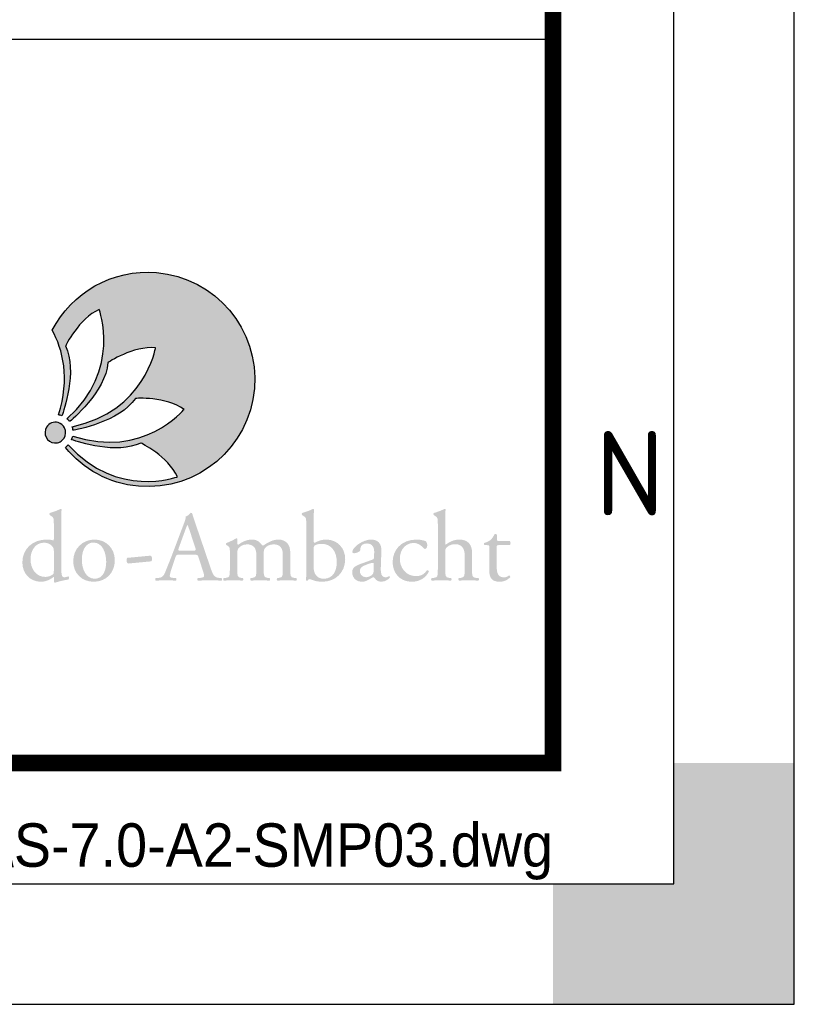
# Paper-space layout 'A1' of a CAD drawing. Header units: metres. Extents: x 0 to 841, y 0 to 594.
# Tile 10 of 14: x 809 to 841, y 0 to 41. Entities that reach past the tile are written whole.
import ezdxf
from ezdxf.enums import TextEntityAlignment as Align

# ---------------------------------------------------------------- set-up
doc = ezdxf.new("R2010")
doc.units = ezdxf.units.M
doc.layers.add('22BMALSTBC_VOLGER-ZW', color=7, linetype='Continuous')
for name, color, linetype, lineweight in [('X-XX-AL-TEKENBLAD-S @ 1', 7, 'Continuous', 25), ('X-XX-AL-TEKENBLAD_KADER-G', 7, 'Continuous', 25), ('X-XX-AL-TEKENBLAD_KADER_AFSNIJMARKERING-G', 7, 'Continuous', 25), ('X-XX-AL-TEKENBLAD_KADER_ROOSTERVERDELING-G', 7, 'Continuous', 25), ('X-XX-AL-TEKENBLAD_KADER_ROOSTERVERDELING-T35', 7, 'Continuous', 35)]:
    doc.layers.add(name, color=color, linetype=linetype, lineweight=lineweight)
doc.styles.add('ambacht', font='isocp.shx')
doc.styles.add('ISO', font='iso', dxfattribs={"height": 2.5})
doc.styles.add('NLCS-ISO', font='NLCS-ISO.ttf')
doc.styles.add('StagCAD', font='StagCAD.shx', dxfattribs={"width": 0.96})

# ---------------------------------------------------------------- blocks, each defined once
blk = doc.blocks.new('VOLGER-ZW')
h = blk.add_hatch(color=8)
edge = h.paths.add_edge_path()
edge.add_spline(control_points=[(-16.43, 20.327), (-18.277, 20.483), (-19.954, 19.486), (-20.754, 17.936), (-20.327, 17.147), (-19.999, 15.955), (-20.5, 14.428), (-20.474, 14.424), (-20.447, 14.421), (-20.421, 14.414), (-20.398, 14.406), (-20.376, 14.397), (-20.354, 14.387), (-20.286, 14.573), (-19.706, 16.232), (-20.205, 17.285), (-20.205, 17.285), (-19.653, 18.425), (-18.807, 18.799), (-18.807, 18.799), (-17.867, 16.303), (-20.144, 14.26), (-20.104, 14.227), (-20.068, 14.19), (-20.036, 14.149), (-19.992, 14.186), (-18.544, 15.382), (-18.445, 16.595), (-18.445, 16.595), (-17.398, 17.306), (-16.477, 17.207), (-16.477, 17.207), (-16.914, 14.562), (-19.927, 13.94), (-19.912, 13.892), (-19.902, 13.841), (-19.897, 13.79), (-19.75, 13.815), (-17.978, 14.137), (-17.304, 15.111), (-17.304, 15.111), (-16.042, 15.203), (-15.294, 14.657), (-15.294, 14.657), (-16.991, 12.589), (-19.907, 13.55), (-19.917, 13.498), (-19.931, 13.447), (-19.951, 13.4), (-19.654, 13.295), (-18.092, 12.785), (-17.085, 13.262), (-17.085, 13.262), (-15.945, 12.711), (-15.57, 11.864), (-15.57, 11.864), (-18.054, 10.93), (-20.094, 13.184), (-20.136, 13.142), (-20.162, 13.108), (-20.211, 13.077), (-19.477, 12.186), (-18.42, 11.576), (-17.178, 11.471), (-14.733, 11.264), (-12.584, 13.079), (-12.377, 15.524), (-12.17, 17.97), (-13.985, 20.12), (-16.43, 20.327)], knot_values=[0, 0, 0, 0, 1, 1, 1, 2, 2, 2, 3, 3, 3, 4, 4, 4, 5, 5, 5, 6, 6, 6, 7, 7, 7, 8, 8, 8, 9, 9, 9, 10, 10, 10, 11, 11, 11, 12, 12, 12, 13, 13, 13, 14, 14, 14, 15, 15, 15, 16, 16, 16, 17, 17, 17, 18, 18, 18, 19, 19, 19, 20, 20, 20, 21, 21, 21, 22, 22, 22, 23, 23, 23, 23], degree=3, periodic=0)
h = blk.add_hatch(color=8)
edge = h.paths.add_edge_path()
edge.add_spline(control_points=[(-20.244, 13.888), (-20.18, 13.764), (-20.189, 13.588), (-20.262, 13.467), (-20.348, 13.331), (-20.499, 13.256), (-20.657, 13.269), (-20.811, 13.278), (-20.939, 13.365), (-21.01, 13.502), (-21.073, 13.627), (-21.062, 13.803), (-20.992, 13.924), (-20.886, 14.086), (-20.697, 14.158), (-20.508, 14.108), (-20.401, 14.071), (-20.295, 14), (-20.244, 13.888)], knot_values=[0, 0, 0, 0, 1, 1, 1, 2, 2, 2, 3, 3, 3, 4, 4, 4, 5, 5, 5, 6, 6, 6, 6], degree=3, periodic=0)
h = blk.add_hatch(color=8)
edge = h.paths.add_edge_path(flags=16)
edge.add_spline(control_points=[(-20.689, 8.798), (-20.689, 8.881), (-20.706, 8.918), (-20.735, 8.96), (-20.797, 9.047), (-20.921, 9.134), (-21.083, 9.134), (-21.46, 9.134), (-21.655, 8.806), (-21.655, 8.446), (-21.655, 8.069), (-21.443, 7.713), (-21.037, 7.713), (-20.925, 7.713), (-20.785, 7.762), (-20.718, 7.829), (-20.694, 7.853), (-20.689, 7.916), (-20.689, 7.982), (-20.689, 7.982), (-20.689, 8.798), (-20.689, 8.798)], knot_values=[0, 0, 0, 0, 1, 1, 1, 2, 2, 2, 3, 3, 3, 4, 4, 4, 5, 5, 5, 6, 6, 6, 7, 7, 7, 7], degree=3, periodic=0)
edge = h.paths.add_edge_path()
edge.add_spline(control_points=[(-20.383, 8.177), (-20.383, 7.849), (-20.379, 7.696), (-20.263, 7.696), (-20.217, 7.696), (-20.147, 7.717), (-20.085, 7.738), (-20.056, 7.729), (-20.051, 7.626), (-20.089, 7.605), (-20.263, 7.58), (-20.52, 7.518), (-20.636, 7.472), (-20.66, 7.472), (-20.681, 7.485), (-20.681, 7.506), (-20.681, 7.506), (-20.681, 7.576), (-20.681, 7.576), (-20.681, 7.638), (-20.681, 7.688), (-20.689, 7.704), (-20.689, 7.704), (-20.706, 7.704), (-20.706, 7.704), (-20.888, 7.58), (-21.029, 7.514), (-21.228, 7.514), (-21.688, 7.514), (-21.994, 7.874), (-21.994, 8.309), (-21.994, 8.889), (-21.555, 9.262), (-20.992, 9.262), (-20.851, 9.262), (-20.76, 9.241), (-20.714, 9.225), (-20.694, 9.225), (-20.689, 9.25), (-20.689, 9.283), (-20.689, 9.283), (-20.689, 9.908), (-20.689, 9.908), (-20.689, 10.153), (-20.694, 10.178), (-20.818, 10.252), (-20.818, 10.252), (-20.859, 10.277), (-20.859, 10.277), (-20.88, 10.289), (-20.88, 10.347), (-20.859, 10.36), (-20.756, 10.393), (-20.561, 10.455), (-20.412, 10.534), (-20.395, 10.534), (-20.379, 10.526), (-20.37, 10.509), (-20.375, 10.385), (-20.383, 10.178), (-20.383, 9.995), (-20.383, 9.995), (-20.383, 8.177), (-20.383, 8.177)], knot_values=[0, 0, 0, 0, 1, 1, 1, 2, 2, 2, 3, 3, 3, 4, 4, 4, 5, 5, 5, 6, 6, 6, 7, 7, 7, 8, 8, 8, 9, 9, 9, 10, 10, 10, 11, 11, 11, 12, 12, 12, 13, 13, 13, 14, 14, 14, 15, 15, 15, 16, 16, 16, 17, 17, 17, 18, 18, 18, 19, 19, 19, 20, 20, 20, 21, 21, 21, 21], degree=3, periodic=0)
h = blk.add_hatch(color=8)
edge = h.paths.add_edge_path(flags=16)
edge.add_spline(control_points=[(-15.515, 8.902), (-15.549, 8.806), (-15.544, 8.802), (-15.428, 8.802), (-15.428, 8.802), (-14.919, 8.802), (-14.919, 8.802), (-14.799, 8.802), (-14.79, 8.819), (-14.828, 8.931), (-14.828, 8.931), (-15.051, 9.606), (-15.051, 9.606), (-15.084, 9.705), (-15.122, 9.817), (-15.147, 9.867), (-15.147, 9.867), (-15.155, 9.867), (-15.155, 9.867), (-15.167, 9.846), (-15.209, 9.747), (-15.254, 9.622), (-15.254, 9.622), (-15.515, 8.902), (-15.515, 8.902)], knot_values=[0, 0, 0, 0, 1, 1, 1, 2, 2, 2, 3, 3, 3, 4, 4, 4, 5, 5, 5, 6, 6, 6, 7, 7, 7, 8, 8, 8, 8], degree=3, periodic=0)
edge = h.paths.add_edge_path()
edge.add_spline(control_points=[(-14.695, 8.533), (-14.724, 8.624), (-14.741, 8.636), (-14.865, 8.636), (-14.865, 8.636), (-15.49, 8.636), (-15.49, 8.636), (-15.594, 8.636), (-15.619, 8.624), (-15.648, 8.537), (-15.648, 8.537), (-15.793, 8.102), (-15.793, 8.102), (-15.855, 7.916), (-15.884, 7.804), (-15.884, 7.758), (-15.884, 7.709), (-15.863, 7.684), (-15.764, 7.675), (-15.764, 7.675), (-15.627, 7.663), (-15.627, 7.663), (-15.598, 7.642), (-15.598, 7.576), (-15.635, 7.559), (-15.743, 7.568), (-15.872, 7.568), (-16.066, 7.572), (-16.203, 7.572), (-16.352, 7.564), (-16.464, 7.559), (-16.489, 7.576), (-16.497, 7.642), (-16.472, 7.663), (-16.472, 7.663), (-16.336, 7.675), (-16.336, 7.675), (-16.236, 7.684), (-16.145, 7.729), (-16.087, 7.878), (-16.012, 8.069), (-15.896, 8.338), (-15.722, 8.802), (-15.722, 8.802), (-15.3, 9.921), (-15.3, 9.921), (-15.242, 10.07), (-15.217, 10.149), (-15.229, 10.215), (-15.13, 10.244), (-15.06, 10.318), (-15.014, 10.372), (-14.989, 10.372), (-14.96, 10.364), (-14.952, 10.335), (-14.898, 10.153), (-14.832, 9.962), (-14.77, 9.78), (-14.77, 9.78), (-14.202, 8.115), (-14.202, 8.115), (-14.082, 7.758), (-14.028, 7.696), (-13.85, 7.675), (-13.85, 7.675), (-13.738, 7.663), (-13.738, 7.663), (-13.709, 7.642), (-13.717, 7.576), (-13.738, 7.559), (-13.908, 7.568), (-14.053, 7.572), (-14.239, 7.572), (-14.438, 7.572), (-14.596, 7.564), (-14.716, 7.559), (-14.749, 7.576), (-14.753, 7.642), (-14.724, 7.663), (-14.724, 7.663), (-14.604, 7.675), (-14.604, 7.675), (-14.517, 7.684), (-14.459, 7.709), (-14.459, 7.75), (-14.459, 7.796), (-14.48, 7.87), (-14.513, 7.97), (-14.513, 7.97), (-14.695, 8.533), (-14.695, 8.533)], knot_values=[0, 0, 0, 0, 1, 1, 1, 2, 2, 2, 3, 3, 3, 4, 4, 4, 5, 5, 5, 6, 6, 6, 7, 7, 7, 8, 8, 8, 9, 9, 9, 10, 10, 10, 11, 11, 11, 12, 12, 12, 13, 13, 13, 14, 14, 14, 15, 15, 15, 16, 16, 16, 17, 17, 17, 18, 18, 18, 19, 19, 19, 20, 20, 20, 21, 21, 21, 22, 22, 22, 23, 23, 23, 24, 24, 24, 25, 25, 25, 26, 26, 26, 27, 27, 27, 28, 28, 28, 29, 29, 29, 30, 30, 30, 30], degree=3, periodic=0)
h = blk.add_hatch(color=8)
edge = h.paths.add_edge_path(flags=16)
edge.add_spline(control_points=[(-9.923, 8.135), (-9.923, 7.99), (-9.89, 7.862), (-9.819, 7.775), (-9.749, 7.688), (-9.637, 7.638), (-9.504, 7.638), (-9.115, 7.638), (-8.962, 7.97), (-8.962, 8.326), (-8.962, 8.752), (-9.181, 9.084), (-9.591, 9.084), (-9.716, 9.084), (-9.815, 9.055), (-9.873, 9.018), (-9.915, 8.989), (-9.923, 8.943), (-9.923, 8.781), (-9.923, 8.781), (-9.923, 8.135), (-9.923, 8.135)], knot_values=[0, 0, 0, 0, 1, 1, 1, 2, 2, 2, 3, 3, 3, 4, 4, 4, 5, 5, 5, 6, 6, 6, 7, 7, 7, 7], degree=3, periodic=0)
edge = h.paths.add_edge_path()
edge.add_spline(control_points=[(-10.229, 9.908), (-10.229, 10.153), (-10.233, 10.178), (-10.358, 10.252), (-10.358, 10.252), (-10.399, 10.277), (-10.399, 10.277), (-10.42, 10.289), (-10.42, 10.347), (-10.399, 10.36), (-10.304, 10.397), (-10.105, 10.451), (-9.948, 10.534), (-9.931, 10.534), (-9.915, 10.526), (-9.906, 10.509), (-9.915, 10.364), (-9.923, 10.178), (-9.923, 9.995), (-9.923, 9.995), (-9.923, 9.212), (-9.923, 9.212), (-9.923, 9.142), (-9.906, 9.125), (-9.881, 9.125), (-9.774, 9.187), (-9.608, 9.262), (-9.405, 9.262), (-8.933, 9.262), (-8.614, 8.906), (-8.614, 8.45), (-8.614, 7.899), (-9.011, 7.514), (-9.567, 7.514), (-9.72, 7.514), (-9.836, 7.539), (-9.919, 7.568), (-10.006, 7.593), (-10.06, 7.622), (-10.093, 7.622), (-10.126, 7.622), (-10.159, 7.588), (-10.18, 7.559), (-10.184, 7.555), (-10.188, 7.555), (-10.196, 7.555), (-10.213, 7.555), (-10.229, 7.564), (-10.238, 7.58), (-10.233, 7.638), (-10.229, 7.717), (-10.229, 7.932), (-10.229, 7.932), (-10.229, 9.908), (-10.229, 9.908)], knot_values=[0, 0, 0, 0, 1, 1, 1, 2, 2, 2, 3, 3, 3, 4, 4, 4, 5, 5, 5, 6, 6, 6, 7, 7, 7, 8, 8, 8, 9, 9, 9, 10, 10, 10, 11, 11, 11, 12, 12, 12, 13, 13, 13, 14, 14, 14, 15, 15, 15, 16, 16, 16, 17, 17, 17, 18, 18, 18, 18], degree=3, periodic=0)
h = blk.add_hatch(color=8)
edge = h.paths.add_edge_path()
edge.add_spline(control_points=[(-4.774, 9.908), (-4.774, 10.153), (-4.778, 10.178), (-4.902, 10.252), (-4.902, 10.252), (-4.943, 10.277), (-4.943, 10.277), (-4.964, 10.289), (-4.964, 10.347), (-4.943, 10.36), (-4.84, 10.393), (-4.645, 10.455), (-4.496, 10.534), (-4.479, 10.534), (-4.463, 10.526), (-4.455, 10.509), (-4.459, 10.385), (-4.467, 10.178), (-4.467, 9.995), (-4.467, 9.995), (-4.467, 9.125), (-4.467, 9.125), (-4.467, 9.088), (-4.463, 9.055), (-4.45, 9.047), (-4.301, 9.163), (-4.102, 9.262), (-3.891, 9.262), (-3.498, 9.262), (-3.357, 9.018), (-3.357, 8.728), (-3.357, 8.728), (-3.357, 8.036), (-3.357, 8.036), (-3.357, 7.738), (-3.348, 7.692), (-3.199, 7.675), (-3.199, 7.675), (-3.088, 7.663), (-3.088, 7.663), (-3.058, 7.642), (-3.067, 7.572), (-3.096, 7.559), (-3.245, 7.568), (-3.365, 7.572), (-3.51, 7.572), (-3.659, 7.572), (-3.783, 7.568), (-3.895, 7.559), (-3.924, 7.572), (-3.933, 7.642), (-3.904, 7.663), (-3.904, 7.663), (-3.821, 7.675), (-3.821, 7.675), (-3.667, 7.7), (-3.663, 7.738), (-3.663, 8.036), (-3.663, 8.036), (-3.663, 8.628), (-3.663, 8.628), (-3.663, 8.893), (-3.792, 9.071), (-4.057, 9.071), (-4.198, 9.071), (-4.305, 9.022), (-4.38, 8.96), (-4.455, 8.897), (-4.467, 8.877), (-4.467, 8.732), (-4.467, 8.732), (-4.467, 8.036), (-4.467, 8.036), (-4.467, 7.738), (-4.459, 7.696), (-4.31, 7.675), (-4.31, 7.675), (-4.223, 7.663), (-4.223, 7.663), (-4.194, 7.646), (-4.202, 7.572), (-4.231, 7.559), (-4.355, 7.568), (-4.475, 7.572), (-4.62, 7.572), (-4.769, 7.572), (-4.894, 7.568), (-5.026, 7.559), (-5.055, 7.572), (-5.064, 7.642), (-5.035, 7.663), (-5.035, 7.663), (-4.931, 7.675), (-4.931, 7.675), (-4.778, 7.692), (-4.774, 7.738), (-4.774, 8.036), (-4.774, 8.036), (-4.774, 9.908), (-4.774, 9.908)], knot_values=[0, 0, 0, 0, 1, 1, 1, 2, 2, 2, 3, 3, 3, 4, 4, 4, 5, 5, 5, 6, 6, 6, 7, 7, 7, 8, 8, 8, 9, 9, 9, 10, 10, 10, 11, 11, 11, 12, 12, 12, 13, 13, 13, 14, 14, 14, 15, 15, 15, 16, 16, 16, 17, 17, 17, 18, 18, 18, 19, 19, 19, 20, 20, 20, 21, 21, 21, 22, 22, 22, 23, 23, 23, 24, 24, 24, 25, 25, 25, 26, 26, 26, 27, 27, 27, 28, 28, 28, 29, 29, 29, 30, 30, 30, 31, 31, 31, 32, 32, 32, 33, 33, 33, 33], degree=3, periodic=0)
h = blk.add_hatch(color=8)
edge = h.paths.add_edge_path()
edge.add_spline(control_points=[(-2.259, 9.03), (-2.329, 9.03), (-2.334, 9.018), (-2.334, 8.931), (-2.334, 8.931), (-2.334, 8.156), (-2.334, 8.156), (-2.334, 7.916), (-2.305, 7.696), (-2.031, 7.696), (-1.99, 7.696), (-1.952, 7.704), (-1.919, 7.717), (-1.882, 7.729), (-1.828, 7.775), (-1.816, 7.775), (-1.783, 7.775), (-1.766, 7.729), (-1.774, 7.704), (-1.849, 7.617), (-1.998, 7.514), (-2.209, 7.514), (-2.565, 7.514), (-2.64, 7.713), (-2.64, 7.961), (-2.64, 7.961), (-2.64, 8.91), (-2.64, 8.91), (-2.64, 9.022), (-2.644, 9.03), (-2.727, 9.03), (-2.727, 9.03), (-2.843, 9.03), (-2.843, 9.03), (-2.868, 9.047), (-2.872, 9.092), (-2.855, 9.117), (-2.735, 9.154), (-2.632, 9.208), (-2.59, 9.245), (-2.536, 9.295), (-2.458, 9.407), (-2.416, 9.49), (-2.396, 9.498), (-2.346, 9.498), (-2.329, 9.469), (-2.329, 9.469), (-2.329, 9.283), (-2.329, 9.283), (-2.329, 9.208), (-2.325, 9.204), (-2.255, 9.204), (-2.255, 9.204), (-1.795, 9.204), (-1.795, 9.204), (-1.745, 9.167), (-1.754, 9.055), (-1.791, 9.03), (-1.791, 9.03), (-2.259, 9.03), (-2.259, 9.03)], knot_values=[0, 0, 0, 0, 1, 1, 1, 2, 2, 2, 3, 3, 3, 4, 4, 4, 5, 5, 5, 6, 6, 6, 7, 7, 7, 8, 8, 8, 9, 9, 9, 10, 10, 10, 11, 11, 11, 12, 12, 12, 13, 13, 13, 14, 14, 14, 15, 15, 15, 16, 16, 16, 17, 17, 17, 18, 18, 18, 19, 19, 19, 20, 20, 20, 20], degree=3, periodic=0)
h = blk.add_hatch(color=8)
edge = h.paths.add_edge_path(flags=16)
edge.add_spline(control_points=[(-19.053, 9.138), (-19.327, 9.138), (-19.529, 8.877), (-19.529, 8.421), (-19.529, 8.044), (-19.36, 7.638), (-18.995, 7.638), (-18.63, 7.638), (-18.519, 8.019), (-18.519, 8.338), (-18.519, 8.69), (-18.66, 9.138), (-19.053, 9.138)], knot_values=[0, 0, 0, 0, 1, 1, 1, 2, 2, 2, 3, 3, 3, 4, 4, 4, 4], degree=3, periodic=0)
edge = h.paths.add_edge_path()
edge.add_spline(control_points=[(-18.162, 8.404), (-18.162, 7.887), (-18.519, 7.514), (-19.037, 7.514), (-19.513, 7.514), (-19.886, 7.849), (-19.886, 8.367), (-19.886, 8.889), (-19.492, 9.262), (-19.003, 9.262), (-18.539, 9.262), (-18.162, 8.914), (-18.162, 8.404)], knot_values=[0, 0, 0, 0, 1, 1, 1, 2, 2, 2, 3, 3, 3, 4, 4, 4, 4], degree=3, periodic=0)
h = blk.add_hatch(color=8)
edge = h.paths.add_edge_path()
edge.add_spline(control_points=[(-11.199, 8.636), (-11.199, 8.918), (-11.323, 9.063), (-11.584, 9.063), (-11.741, 9.063), (-11.87, 8.993), (-11.928, 8.918), (-11.978, 8.856), (-11.99, 8.815), (-11.99, 8.67), (-11.99, 8.67), (-11.99, 8.036), (-11.99, 8.036), (-11.99, 7.738), (-11.982, 7.696), (-11.833, 7.675), (-11.833, 7.675), (-11.746, 7.663), (-11.746, 7.663), (-11.717, 7.642), (-11.725, 7.572), (-11.754, 7.559), (-11.878, 7.568), (-11.998, 7.572), (-12.143, 7.572), (-12.292, 7.572), (-12.404, 7.568), (-12.52, 7.559), (-12.549, 7.572), (-12.558, 7.642), (-12.529, 7.663), (-12.529, 7.663), (-12.454, 7.675), (-12.454, 7.675), (-12.301, 7.7), (-12.297, 7.738), (-12.297, 8.036), (-12.297, 8.036), (-12.297, 8.636), (-12.297, 8.636), (-12.297, 8.914), (-12.421, 9.063), (-12.678, 9.063), (-12.848, 9.063), (-12.963, 8.989), (-13.026, 8.914), (-13.067, 8.864), (-13.088, 8.811), (-13.088, 8.678), (-13.088, 8.678), (-13.088, 8.036), (-13.088, 8.036), (-13.088, 7.738), (-13.08, 7.7), (-12.93, 7.675), (-12.93, 7.675), (-12.856, 7.663), (-12.856, 7.663), (-12.827, 7.642), (-12.835, 7.572), (-12.864, 7.559), (-12.976, 7.568), (-13.096, 7.572), (-13.241, 7.572), (-13.39, 7.572), (-13.514, 7.568), (-13.643, 7.559), (-13.672, 7.572), (-13.68, 7.642), (-13.651, 7.663), (-13.651, 7.663), (-13.552, 7.675), (-13.552, 7.675), (-13.399, 7.696), (-13.394, 7.738), (-13.394, 8.036), (-13.394, 8.036), (-13.394, 8.761), (-13.394, 8.761), (-13.394, 8.922), (-13.394, 8.943), (-13.506, 9.018), (-13.506, 9.018), (-13.543, 9.043), (-13.543, 9.043), (-13.56, 9.059), (-13.56, 9.105), (-13.539, 9.117), (-13.444, 9.15), (-13.208, 9.258), (-13.125, 9.32), (-13.108, 9.32), (-13.088, 9.312), (-13.08, 9.291), (-13.088, 9.196), (-13.088, 9.134), (-13.088, 9.096), (-13.088, 9.071), (-13.071, 9.051), (-13.042, 9.051), (-12.885, 9.163), (-12.69, 9.262), (-12.491, 9.262), (-12.284, 9.262), (-12.168, 9.187), (-12.052, 9.018), (-12.015, 9.009), (-11.986, 9.026), (-11.948, 9.051), (-11.783, 9.167), (-11.58, 9.262), (-11.385, 9.262), (-11.054, 9.262), (-10.892, 9.034), (-10.892, 8.748), (-10.892, 8.748), (-10.892, 8.036), (-10.892, 8.036), (-10.892, 7.738), (-10.884, 7.696), (-10.735, 7.675), (-10.735, 7.675), (-10.635, 7.663), (-10.635, 7.663), (-10.606, 7.642), (-10.615, 7.572), (-10.644, 7.559), (-10.78, 7.568), (-10.9, 7.572), (-11.045, 7.572), (-11.195, 7.572), (-11.306, 7.568), (-11.422, 7.559), (-11.451, 7.572), (-11.46, 7.642), (-11.431, 7.663), (-11.431, 7.663), (-11.356, 7.675), (-11.356, 7.675), (-11.203, 7.7), (-11.199, 7.738), (-11.199, 8.036), (-11.199, 8.036), (-11.199, 8.636), (-11.199, 8.636)], knot_values=[0, 0, 0, 0, 1, 1, 1, 2, 2, 2, 3, 3, 3, 4, 4, 4, 5, 5, 5, 6, 6, 6, 7, 7, 7, 8, 8, 8, 9, 9, 9, 10, 10, 10, 11, 11, 11, 12, 12, 12, 13, 13, 13, 14, 14, 14, 15, 15, 15, 16, 16, 16, 17, 17, 17, 18, 18, 18, 19, 19, 19, 20, 20, 20, 21, 21, 21, 22, 22, 22, 23, 23, 23, 24, 24, 24, 25, 25, 25, 26, 26, 26, 27, 27, 27, 28, 28, 28, 29, 29, 29, 30, 30, 30, 31, 31, 31, 32, 32, 32, 33, 33, 33, 34, 34, 34, 35, 35, 35, 36, 36, 36, 37, 37, 37, 38, 38, 38, 39, 39, 39, 40, 40, 40, 41, 41, 41, 42, 42, 42, 43, 43, 43, 44, 44, 44, 45, 45, 45, 46, 46, 46, 47, 47, 47, 48, 48, 48, 48], degree=3, periodic=0)
h = blk.add_hatch(color=8)
edge = h.paths.add_edge_path(flags=16)
edge.add_spline(control_points=[(-7.744, 7.7), (-7.661, 7.7), (-7.533, 7.762), (-7.491, 7.804), (-7.441, 7.853), (-7.437, 7.912), (-7.437, 7.998), (-7.437, 7.998), (-7.429, 8.243), (-7.429, 8.243), (-7.429, 8.289), (-7.446, 8.297), (-7.47, 8.297), (-7.495, 8.297), (-7.566, 8.28), (-7.64, 8.255), (-7.885, 8.172), (-8.005, 8.11), (-8.005, 7.949), (-8.005, 7.878), (-7.955, 7.7), (-7.744, 7.7)], knot_values=[0, 0, 0, 0, 1, 1, 1, 2, 2, 2, 3, 3, 3, 4, 4, 4, 5, 5, 5, 6, 6, 6, 7, 7, 7, 7], degree=3, periodic=0)
edge = h.paths.add_edge_path()
edge.add_spline(control_points=[(-7.487, 8.429), (-7.425, 8.45), (-7.421, 8.487), (-7.416, 8.549), (-7.416, 8.549), (-7.412, 8.74), (-7.412, 8.74), (-7.408, 8.893), (-7.458, 9.1), (-7.715, 9.1), (-7.831, 9.1), (-7.972, 9.043), (-7.98, 8.914), (-7.984, 8.848), (-7.988, 8.798), (-8.021, 8.773), (-8.084, 8.724), (-8.195, 8.694), (-8.257, 8.694), (-8.295, 8.694), (-8.316, 8.715), (-8.316, 8.752), (-8.316, 8.968), (-7.847, 9.262), (-7.545, 9.262), (-7.247, 9.262), (-7.102, 9.088), (-7.114, 8.777), (-7.114, 8.777), (-7.139, 8.057), (-7.139, 8.057), (-7.147, 7.866), (-7.11, 7.696), (-6.948, 7.696), (-6.907, 7.696), (-6.87, 7.709), (-6.845, 7.721), (-6.824, 7.733), (-6.803, 7.75), (-6.791, 7.75), (-6.774, 7.75), (-6.762, 7.725), (-6.762, 7.696), (-6.762, 7.675), (-6.907, 7.514), (-7.11, 7.514), (-7.209, 7.514), (-7.309, 7.551), (-7.379, 7.642), (-7.396, 7.667), (-7.421, 7.7), (-7.446, 7.7), (-7.475, 7.7), (-7.524, 7.663), (-7.607, 7.617), (-7.698, 7.568), (-7.789, 7.514), (-7.905, 7.514), (-8.026, 7.514), (-8.125, 7.547), (-8.195, 7.609), (-8.274, 7.68), (-8.324, 7.783), (-8.324, 7.899), (-8.324, 8.061), (-8.245, 8.156), (-7.98, 8.251), (-7.98, 8.251), (-7.487, 8.429), (-7.487, 8.429)], knot_values=[0, 0, 0, 0, 1, 1, 1, 2, 2, 2, 3, 3, 3, 4, 4, 4, 5, 5, 5, 6, 6, 6, 7, 7, 7, 8, 8, 8, 9, 9, 9, 10, 10, 10, 11, 11, 11, 12, 12, 12, 13, 13, 13, 14, 14, 14, 15, 15, 15, 16, 16, 16, 17, 17, 17, 18, 18, 18, 19, 19, 19, 20, 20, 20, 21, 21, 21, 22, 22, 22, 23, 23, 23, 23], degree=3, periodic=0)
h = blk.add_hatch(color=8)
edge = h.paths.add_edge_path()
edge.add_spline(control_points=[(-5.275, 9.192), (-5.242, 9.163), (-5.213, 9.096), (-5.213, 9.026), (-5.213, 8.951), (-5.254, 8.873), (-5.304, 8.873), (-5.325, 8.873), (-5.345, 8.881), (-5.362, 8.902), (-5.453, 9.013), (-5.606, 9.121), (-5.776, 9.121), (-6.066, 9.121), (-6.348, 8.893), (-6.348, 8.454), (-6.348, 8.131), (-6.124, 7.746), (-5.681, 7.746), (-5.44, 7.746), (-5.316, 7.853), (-5.221, 7.994), (-5.188, 8.003), (-5.151, 7.974), (-5.146, 7.936), (-5.287, 7.63), (-5.598, 7.514), (-5.838, 7.514), (-6.058, 7.514), (-6.261, 7.584), (-6.406, 7.725), (-6.551, 7.866), (-6.646, 8.069), (-6.646, 8.338), (-6.646, 8.786), (-6.331, 9.262), (-5.644, 9.262), (-5.548, 9.262), (-5.387, 9.241), (-5.275, 9.192)], knot_values=[0, 0, 0, 0, 1, 1, 1, 2, 2, 2, 3, 3, 3, 4, 4, 4, 5, 5, 5, 6, 6, 6, 7, 7, 7, 8, 8, 8, 9, 9, 9, 10, 10, 10, 11, 11, 11, 12, 12, 12, 13, 13, 13, 13], degree=3, periodic=0)
h = blk.add_hatch(color=8)
edge = h.paths.add_edge_path()
edge.add_spline(control_points=[(-16.679, 8.595), (-16.634, 8.566), (-16.617, 8.516), (-16.617, 8.462), (-16.617, 8.421), (-16.63, 8.384), (-16.65, 8.359), (-16.65, 8.359), (-17.616, 8.268), (-17.616, 8.268), (-17.661, 8.305), (-17.678, 8.359), (-17.678, 8.4), (-17.678, 8.442), (-17.665, 8.479), (-17.645, 8.504), (-17.645, 8.504), (-16.679, 8.595), (-16.679, 8.595)], knot_values=[0, 0, 0, 0, 1, 1, 1, 2, 2, 2, 3, 3, 3, 4, 4, 4, 5, 5, 5, 6, 6, 6, 6], degree=3, periodic=0)
blk.add_line((-170, 30), (0, 30))
at = {"color": 8}
for points, knots in [([(-16.43, 20.327), (-18.277, 20.483), (-19.954, 19.486), (-20.754, 17.936), (-20.327, 17.147), (-19.999, 15.955), (-20.5, 14.428), (-20.474, 14.424), (-20.447, 14.421), (-20.421, 14.414), (-20.398, 14.406), (-20.376, 14.397), (-20.354, 14.387), (-20.286, 14.573), (-19.706, 16.232), (-20.205, 17.285), (-20.205, 17.285), (-19.653, 18.425), (-18.807, 18.799), (-18.807, 18.799), (-17.867, 16.303), (-20.144, 14.26), (-20.104, 14.227), (-20.068, 14.19), (-20.036, 14.149), (-19.992, 14.186), (-18.544, 15.382), (-18.445, 16.595), (-18.445, 16.595), (-17.398, 17.306), (-16.477, 17.207), (-16.477, 17.207), (-16.914, 14.562), (-19.927, 13.94), (-19.912, 13.892), (-19.902, 13.841), (-19.897, 13.79), (-19.75, 13.815), (-17.978, 14.137), (-17.304, 15.111), (-17.304, 15.111), (-16.042, 15.203), (-15.294, 14.657), (-15.294, 14.657), (-16.991, 12.589), (-19.907, 13.55), (-19.917, 13.498), (-19.931, 13.447), (-19.951, 13.4), (-19.654, 13.295), (-18.092, 12.785), (-17.085, 13.262), (-17.085, 13.262), (-15.945, 12.711), (-15.57, 11.864), (-15.57, 11.864), (-18.054, 10.93), (-20.094, 13.184), (-20.136, 13.142), (-20.162, 13.108), (-20.211, 13.077), (-19.477, 12.186), (-18.42, 11.576), (-17.178, 11.471), (-14.733, 11.264), (-12.584, 13.079), (-12.377, 15.524), (-12.17, 17.97), (-13.985, 20.12), (-16.43, 20.327)], [0, 0, 0, 0, 1, 1, 1, 2, 2, 2, 3, 3, 3, 4, 4, 4, 5, 5, 5, 6, 6, 6, 7, 7, 7, 8, 8, 8, 9, 9, 9, 10, 10, 10, 11, 11, 11, 12, 12, 12, 13, 13, 13, 14, 14, 14, 15, 15, 15, 16, 16, 16, 17, 17, 17, 18, 18, 18, 19, 19, 19, 20, 20, 20, 21, 21, 21, 22, 22, 22, 23, 23, 23, 23]), ([(-20.244, 13.888), (-20.18, 13.764), (-20.189, 13.588), (-20.262, 13.467), (-20.348, 13.331), (-20.499, 13.256), (-20.657, 13.269), (-20.811, 13.278), (-20.939, 13.365), (-21.01, 13.502), (-21.073, 13.627), (-21.062, 13.803), (-20.992, 13.924), (-20.886, 14.086), (-20.697, 14.158), (-20.508, 14.108), (-20.401, 14.071), (-20.295, 14), (-20.244, 13.888)], [0, 0, 0, 0, 1, 1, 1, 2, 2, 2, 3, 3, 3, 4, 4, 4, 5, 5, 5, 6, 6, 6, 6])]:
    blk.add_open_spline(points, degree=3, knots=knots, dxfattribs=at)
at = {"linetype": 'Continuous', "style": 'ISO', "width": 0.96}
blk.add_attdef('STATUS', text='', height=5, dxfattribs=at).set_placement((-0.871, 71.785), align=Align.RIGHT)
at = {"style": 'ambacht'}
for tag, p, height in [('PROJECTOMSCHRIJVING', (-142.5, 65.25), 3.5), ('ONDERDEELNAAM', (-142.5, 58.5), 3.5), ('TEKENINGNUMMER', (-38.75, 59.375), 3), ('WERKOMSCHRIJVING1', (-142.5, 52.25), 2.5), ('WERKOMSCHRIJVING2', (-142.5, 48.25), 2.5), ('BESTEKNUMMER', (-38.75, 47.5), 2.5), ('WERKOMSCHRIJVING3', (-142.5, 44.25), 2.5), ('WERKOMSCHRIJVING4', (-142.5, 40.25), 2.5), ('WERKOMSCHRIJVING5', (-142.5, 36.25), 2.5), ('SCHAAL', (-38.75, 36.25), 2.5), ('FORMAAT', (-18.75, 36.25), 2.5), ('LOCATIETEKENING', (-141.25, 31.25), 2.5), ('DATUMPLOT', (-38.75, 31.25), 2.5), ('DATUM', (-161.25, 21.25), 2.5), ('WIJZ1.', (-131.25, 21.25), 1.8), ('WIJZ2.', (-121.25, 21.25), 1.8), ('WIJZ3.', (-111.25, 21.25), 1.8), ('GEZ.', (-131.25, 16.25), 1.8), ('GEZ.', (-121.25, 16.25), 1.8), ('GEZ.', (-111.25, 16.25), 1.8)]:
    blk.add_attdef(tag, p, '', height=height, dxfattribs=at)
blk = doc.blocks.new('SAL-TEKENBLAD_A1-SO')
at = {"layer": 'X-XX-AL-TEKENBLAD_KADER_AFSNIJMARKERING-G'}
blk.add_hatch(color=256, dxfattribs=at).paths.add_polyline_path([(831, 0), (841, 0), (841, 10), (836, 10), (836, 5), (831, 5)])
at = {"layer": 'X-XX-AL-TEKENBLAD_KADER-G'}
for p, q in [((841, 0), (841, 594)), ((0, 0), (841, 0))]:
    blk.add_line(p, q, dxfattribs=at)
at = {"layer": 'X-XX-AL-TEKENBLAD_KADER-G', "const_width": 0.7, "flags": 128}
blk.add_lwpolyline([(20, 10), (831, 10), (831, 584), (20, 584)], close=True, dxfattribs=at)
at = {"layer": 'X-XX-AL-TEKENBLAD_KADER_ROOSTERVERDELING-G'}
for p, q in [((836, 5), (836, 589)), ((15, 5), (836, 5))]:
    blk.add_line(p, q, dxfattribs=at)
at = {"layer": 'X-XX-AL-TEKENBLAD_KADER_ROOSTERVERDELING-T35', "lineweight": 35, "style": 'NLCS-ISO'}
blk.add_text('N', height=3.5, dxfattribs=at).set_placement((832.75, 22), align=Align.MIDDLE_LEFT)

psp = doc.layouts.new('A1')

# ---------------------------------------------------------------- block references
at = {"layer": '22BMALSTBC_VOLGER-ZW'}
psp.add_blockref('VOLGER-ZW', (831, 10), dxfattribs=at)
at = {"layer": 'X-XX-AL-TEKENBLAD-S @ 1'}
psp.add_blockref('SAL-TEKENBLAD_A1-SO', (0, 0), dxfattribs=at)

# ---------------------------------------------------------------- texts
at = {"insert": (831, 7.5), "char_height": 1.8, "attachment_point": 3, "style": 'StagCAD'}
psp.add_mtext('T:\\\\Samenwerking\\\\Cad\\\\Autocad\\\\Volgerlanden\\\\Fase 7 (Oost)\\\\SMP-Grondoverdracht\\\\Cluster A2\\\\SMP03\\\\S-7.0-A2-SMP03.dwg', dxfattribs=at)

doc.saveas('drawing.dxf')
